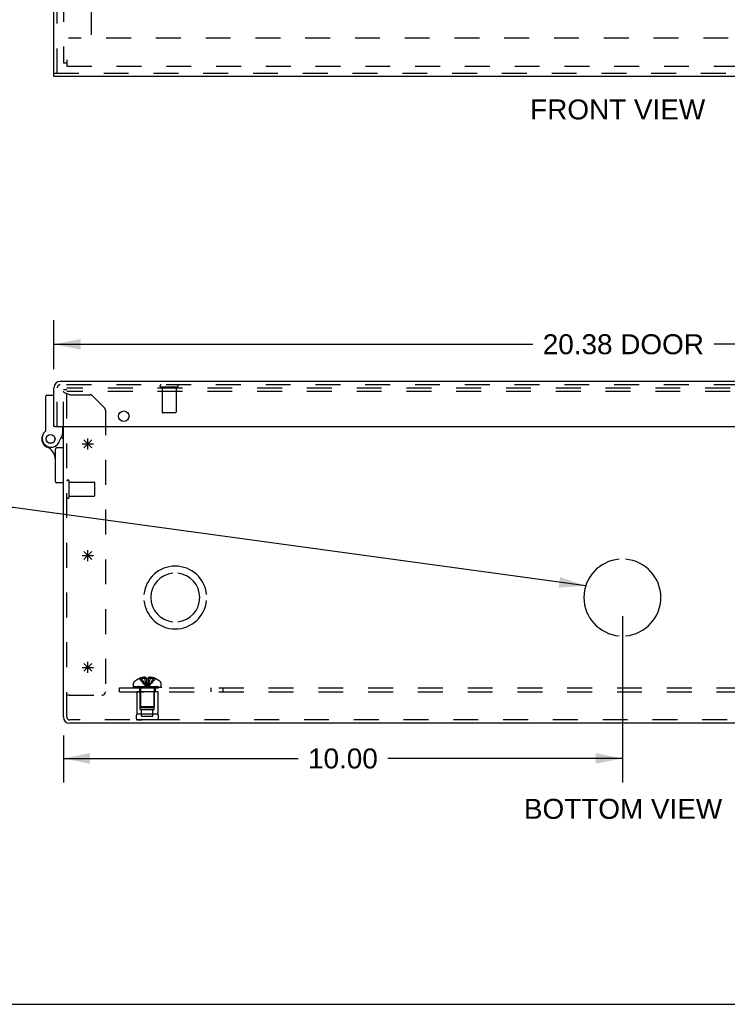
# Model space of a CAD drawing. Header units: inches. Extents: x 0 to 81, y 0 to 52.4.
# Tile 2 of 17: x 15.2 to 27.8, y 0 to 17.6. Entities that reach past the tile are written whole.
import ezdxf

# ---------------------------------------------------------------- set-up
doc = ezdxf.new("R2010")
doc.units = ezdxf.units.IN
doc.header["$LTSCALE"] = 4.452381
doc.header["$MEASUREMENT"] = 0
doc.linetypes.add('HIDDEN', pattern=[0.2, 0.1, -0.1])
doc.layers.get('0').update_dxf_attribs({"linetype": 'CONTINUOUS'})
for name, color, linetype in [('DEFAULT_2', 8, 'HIDDEN'), ('DIMENSIONS', 7, 'CONTINUOUS'), ('DOOR_ASSEMBLY', 7, 'CONTINUOUS'), ('OPEN', 7, 'CONTINUOUS'), ('SPOTWELDS', 7, 'CONTINUOUS'), ('SUBPANEL', 7, 'CONTINUOUS')]:
    doc.layers.add(name, color=color, linetype=linetype)
doc.styles.get("Standard").update_dxf_attribs({"font": 'arial.ttf'})
doc.dimstyles.new('DIMSTYLE_1', dxfattribs={"dimtxt": 0.357143, "dimasz": 0.47619, "dimexe": 0.09, "dimexo": 0.07, "dimgap": 0.0375, "dimtad": 0, "dimtih": 1, "dimtoh": 1, "dimzin": 4, "dimdsep": 46, "dimtxsty": 'Standard', "dimblk": '_FILLED', "dimblk1": '_FILLED', "dimblk2": '_FILLED', "dimcen": 0.09, "dimadec": 3, "dimazin": 1, "dimtfac": 1, "dimtdec": 3, "dimtofl": 0, "dimtmove": 0, "dimatfit": 3, "dimldrblk": '_FILLED', "dimfxl": 0, "dimtolj": 1, "dimtzin": 4, "dimarcsym": 0})
doc.dimstyles.get("Standard").update_dxf_attribs({"dimtxt": 0.404762, "dimasz": 0.47619, "dimexe": 0.09, "dimexo": 0.07, "dimgap": 0.09, "dimtad": 0, "dimtih": 1, "dimtoh": 1, "dimdec": 3, "dimzin": 4, "dimdsep": 46, "dimtxsty": 'Standard', "dimblk": '_FILLED', "dimblk1": '_FILLED', "dimblk2": '_FILLED', "dimcen": 0.09, "dimadec": 3, "dimazin": 1, "dimtp": 0.001, "dimtm": 0.001, "dimtfac": 1, "dimtdec": 3, "dimtofl": 0, "dimtmove": 0, "dimatfit": 3, "dimldrblk": '_FILLED', "dimfxl": 0, "dimtolj": 1, "dimtzin": 4, "dimarcsym": 0})

# ---------------------------------------------------------------- blocks, each defined once
blk = doc.blocks.new('_FILLED')
at = {"color": 0, "linetype": 'ByBlock'}
blk.add_solid([(0, 0), (-1, 0.2), (-1, -0.2)], dxfattribs=at)
blk = doc.blocks.new('*D9')
at = {"layer": 'DIMENSIONS', "color": 2, "linetype": 'Continuous'}
for p, q in [((15.8, 11.373), (15.8, 12.246)), ((36.175, 11.373), (36.175, 12.246)), ((15.8, 11.817), (24.368, 11.817)), ((36.175, 11.817), (27.607, 11.817))]:
    blk.add_line(p, q, dxfattribs=at)
at = {"layer": 'DIMENSIONS', "color": 2, "linetype": 'Continuous', "xscale": 0.4761904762, "yscale": 0.4761904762, "zscale": 0.4761904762, "rotation": 180}
blk.add_blockref('_FILLED', (15.8, 11.817), dxfattribs=at)
at = {"layer": 'DIMENSIONS', "color": 2, "linetype": 'Continuous', "xscale": 0.4761904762, "yscale": 0.4761904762, "zscale": 0.4761904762}
blk.add_blockref('_FILLED', (36.175, 11.817), dxfattribs=at)
at = {"layer": 'DIMENSIONS', "color": 2, "linetype": 'Continuous', "insert": (25.987, 11.996), "char_height": 0.3571, "width": 2.88104, "attachment_point": 2, "line_spacing_factor": 0.9}
blk.add_mtext('20.38 DOOR', dxfattribs=at)
blk = doc.blocks.new('*D21')
at = {"layer": 'DIMENSIONS', "color": 2, "linetype": 'Continuous'}
for p, q in [((25.97, 6.949), (25.97, 3.973)), ((15.97, 4.811), (15.97, 3.973)), ((15.97, 4.402), (20.167, 4.402)), ((25.97, 4.402), (21.773, 4.402))]:
    blk.add_line(p, q, dxfattribs=at)
at = {"layer": 'DIMENSIONS', "color": 2, "linetype": 'Continuous', "xscale": 0.4761904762, "yscale": 0.4761904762, "zscale": 0.4761904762, "rotation": 180}
blk.add_blockref('_FILLED', (15.97, 4.402), dxfattribs=at)
at = {"layer": 'DIMENSIONS', "color": 2, "linetype": 'Continuous', "xscale": 0.4761904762, "yscale": 0.4761904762, "zscale": 0.4761904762}
blk.add_blockref('_FILLED', (25.97, 4.402), dxfattribs=at)
at = {"layer": 'DIMENSIONS', "color": 2, "linetype": 'Continuous', "insert": (20.97, 4.58), "char_height": 0.3571, "width": 1.24801, "attachment_point": 2, "line_spacing_factor": 0.9}
blk.add_mtext('10.00', dxfattribs=at)

msp = doc.modelspace()

# ---------------------------------------------------------------- linework, layer by layer
at = {"color": 3, "linetype": 'Continuous'}
for p, q in [((15.97, 5.145), (15.97, 10.342)), ((35.858, 5.033), (16.082, 5.033))]:
    msp.add_line(p, q, dxfattribs=at)
at = {"color": 7, "linetype": 'Continuous'}
msp.add_line((0, 0), (80.952, 0), dxfattribs=at)
at = {"color": 3, "linetype": 'Continuous'}
msp.add_arc((16.082, 5.145), 0.112, 180, 270, dxfattribs=at)
at = {"layer": 'DEFAULT_2', "color": 8, "linetype": 'HIDDEN'}
for p, q in [((15.97, 36.736), (15.97, 16.856)), ((16.47, 17.356), (16.47, 36.236)), ((35.879, 17.296), (16.061, 17.296)), ((15.97, 16.856), (16.03, 16.856)), ((16.03, 16.908), (16.03, 16.796)), ((16.03, 16.796), (35.91, 16.796)), ((15.97, 10.342), (15.97, 11.003)), ((16.03, 11.003), (15.97, 11.003)), ((16.03, 5.145), (16.03, 11.033)), ((35.91, 11.033), (16.03, 11.033)), ((35.91, 10.973), (16.03, 10.973)), ((16.082, 10.913), (16.444, 10.913)), ((16.702, 10.682), (16.488, 10.895)), ((16.72, 10.637), (16.72, 5.596)), ((16.073, 9.081), (16.073, 9.365)), ((16.073, 9.347), (16.52, 9.347)), ((16.53, 9.109), (16.53, 9.337)), ((16.073, 9.099), (16.52, 9.099)), ((17.329, 5.834), (17.33, 5.834)), ((17.331, 5.834), (17.33, 5.834)), ((17.452, 5.834), (17.331, 5.834)), ((17.365, 5.834), (17.365, 5.847)), ((17.42, 5.834), (17.42, 5.856)), ((17.452, 5.834), (17.452, 5.847)), ((17.452, 5.834), (17.452, 5.834)), ((17.452, 5.834), (17.458, 5.834)), ((17.464, 5.834), (17.458, 5.834)), ((17.482, 5.834), (17.476, 5.834)), ((17.482, 5.834), (17.488, 5.834)), ((17.488, 5.834), (17.485, 5.805)), ((17.488, 5.847), (17.488, 5.834)), ((17.488, 5.834), (17.488, 5.834)), ((17.609, 5.834), (17.488, 5.834)), ((17.52, 5.834), (17.52, 5.856)), ((17.574, 5.834), (17.574, 5.847)), ((17.61, 5.834), (17.609, 5.834)), ((17.61, 5.834), (17.61, 5.834)), ((17.224, 5.688), (17.224, 5.749)), ((17.224, 5.688), (17.716, 5.688)), ((17.224, 5.668), (17.224, 5.683)), ((17.224, 5.683), (17.716, 5.683)), ((17.224, 5.668), (17.716, 5.668)), ((17.232, 5.683), (17.232, 5.668)), ((17.25, 5.668), (17.25, 5.683)), ((17.271, 5.668), (17.271, 5.683)), ((17.277, 5.683), (17.277, 5.668)), ((17.282, 5.668), (17.282, 5.683)), ((17.302, 5.668), (17.302, 5.683)), ((17.312, 5.668), (17.312, 5.683)), ((17.33, 5.668), (17.33, 5.683)), ((17.346, 5.651), (17.346, 5.323)), ((17.353, 5.683), (17.353, 5.668)), ((17.364, 5.668), (17.364, 5.683)), ((17.399, 5.668), (17.399, 5.683)), ((17.403, 5.668), (17.403, 5.683)), ((17.467, 5.698), (17.47, 5.673)), ((17.485, 5.805), (17.483, 5.777)), ((17.537, 5.668), (17.537, 5.683)), ((17.541, 5.683), (17.541, 5.668)), ((17.576, 5.668), (17.576, 5.683)), ((17.587, 5.668), (17.587, 5.683)), ((17.594, 5.651), (17.594, 5.323)), ((17.61, 5.668), (17.61, 5.683)), ((17.628, 5.683), (17.628, 5.668)), ((17.638, 5.668), (17.638, 5.683)), ((17.658, 5.668), (17.658, 5.683)), ((17.663, 5.668), (17.663, 5.683)), ((17.669, 5.668), (17.669, 5.683)), ((17.69, 5.683), (17.69, 5.668)), ((17.708, 5.668), (17.708, 5.683)), ((17.716, 5.688), (17.716, 5.749)), ((17.716, 5.683), (17.716, 5.668)), ((16.07, 5.533), (16.03, 5.533)), ((16.07, 5.533), (16.657, 5.533)), ((17.282, 5.593), (17.282, 5.193)), ((17.658, 5.593), (17.282, 5.593)), ((17.345, 5.281), (17.345, 5.593)), ((17.595, 5.281), (17.595, 5.593)), ((17.658, 5.593), (17.658, 5.193)), ((17.356, 5.313), (17.346, 5.323)), ((17.594, 5.323), (17.346, 5.323)), ((17.356, 5.313), (17.584, 5.313)), ((17.584, 5.313), (17.594, 5.323)), ((17.658, 5.193), (17.282, 5.193)), ((17.345, 5.281), (17.595, 5.281)), ((17.368, 5.156), (17.368, 5.281)), ((17.368, 5.156), (17.571, 5.156)), ((17.571, 5.156), (17.571, 5.281)), ((35.858, 5.093), (16.082, 5.093)), ((17.658, 5.093), (17.282, 5.093)), ((17.282, 5.093), (17.37, 5.093)), ((17.658, 5.093), (17.57, 5.093))]:
    msp.add_line(p, q, dxfattribs=at)
for points in [[(16.082, 10.913), (16.067, 10.918), (16.053, 10.923), (16.039, 10.928), (16.026, 10.933), (16.014, 10.938), (16.003, 10.943), (15.993, 10.948), (15.985, 10.953), (15.979, 10.958), (15.974, 10.963), (15.971, 10.968), (15.97, 10.973)], [(17.33, 5.834), (17.349, 5.805), (17.371, 5.777), (17.393, 5.749), (17.417, 5.723), (17.443, 5.698), (17.47, 5.673)], [(17.42, 5.856), (17.415, 5.855), (17.41, 5.855), (17.405, 5.854), (17.4, 5.854), (17.394, 5.853), (17.389, 5.852), (17.383, 5.851), (17.378, 5.85), (17.372, 5.848), (17.365, 5.847)], [(17.365, 5.834), (17.38, 5.805), (17.396, 5.777), (17.413, 5.75), (17.431, 5.723), (17.45, 5.698), (17.47, 5.673)], [(17.452, 5.847), (17.448, 5.849), (17.444, 5.85), (17.44, 5.852), (17.436, 5.853), (17.432, 5.854), (17.428, 5.855), (17.424, 5.855), (17.42, 5.856)], [(17.42, 5.834), (17.427, 5.805), (17.435, 5.777), (17.443, 5.75), (17.451, 5.723), (17.46, 5.698), (17.47, 5.673)], [(17.452, 5.834), (17.455, 5.805), (17.457, 5.777), (17.46, 5.749), (17.463, 5.723)], [(17.452, 5.834), (17.455, 5.805), (17.457, 5.777), (17.46, 5.75), (17.463, 5.723), (17.467, 5.698)], [(17.464, 5.834), (17.47, 5.834), (17.476, 5.834)], [(17.52, 5.834), (17.513, 5.805), (17.505, 5.777), (17.497, 5.75), (17.489, 5.723), (17.48, 5.698), (17.47, 5.673)], [(17.574, 5.834), (17.56, 5.805), (17.544, 5.777), (17.527, 5.75), (17.509, 5.723), (17.49, 5.698), (17.47, 5.673)], [(17.61, 5.834), (17.591, 5.805), (17.569, 5.777), (17.547, 5.749), (17.523, 5.723), (17.497, 5.698), (17.47, 5.673)], [(17.52, 5.856), (17.516, 5.855), (17.512, 5.855), (17.508, 5.854), (17.504, 5.853), (17.5, 5.852), (17.496, 5.85), (17.492, 5.849), (17.488, 5.847)], [(17.574, 5.847), (17.568, 5.848), (17.562, 5.85), (17.557, 5.851), (17.551, 5.852), (17.546, 5.853), (17.54, 5.854), (17.535, 5.854), (17.53, 5.855), (17.525, 5.855), (17.52, 5.856)], [(17.483, 5.777), (17.48, 5.749), (17.477, 5.723), (17.473, 5.698), (17.47, 5.673)], [(17.48, 5.75), (17.477, 5.723), (17.473, 5.698), (17.47, 5.673)]]:
    msp.add_lwpolyline(points, dxfattribs=at)
for centre, radius, start, end in [((16.444, 10.85), 0.063, 45, 90), ((16.657, 10.637), 0.063, 0, 45), ((16.051, 9.365), 0.0215, 360, 180), ((16.52, 9.337), 0.01, 360, 90), ((16.051, 9.081), 0.0215, 180, 0), ((16.52, 9.109), 0.01, 270, 0), ((17.47, 5.506), 0.357, 113.1727, 130.9334), ((17.47, 5.506), 0.357, 107.0407, 113.0017), ((17.47, 5.506), 0.357, 66.9983, 72.9593), ((17.47, 5.506), 0.357, 49.0666, 66.8273), ((17.259, 5.749), 0.035, 130.9334, 180), ((17.309, 5.651), 0.0372, 59.9503, 90), ((17.309, 5.651), 0.0372, 0, 27.5399), ((17.631, 5.651), 0.0372, 152.4601, 180), ((17.631, 5.651), 0.0372, 90, 120.0497), ((17.681, 5.749), 0.035, 0, 49.0666), ((16.657, 5.596), 0.063, 270, 360), ((16.082, 5.145), 0.052, 180, 270), ((17.369, 5.143), 0.1, 150.0508, 209.9492), ((17.571, 5.143), 0.1, 330.0508, 29.9492)]:
    msp.add_arc(centre, radius, start, end, dxfattribs=at)
at = {"layer": 'DOOR_ASSEMBLY', "color": 3, "linetype": 'Continuous'}
for p, q in [((15.8, 16.669), (15.8, 36.924)), ((36.175, 16.609), (15.8, 16.609)), ((36.063, 11.152), (15.912, 11.152)), ((15.8, 10.342), (15.8, 11.04)), ((15.815, 10.342), (36.16, 10.342))]:
    msp.add_line(p, q, dxfattribs=at)
at = {"layer": 'DOOR_ASSEMBLY', "color": 8, "linetype": 'HIDDEN'}
for p, q in [((15.86, 16.669), (15.86, 36.924)), ((15.8, 16.669), (36.175, 16.669)), ((15.86, 10.342), (15.86, 11.04)), ((36.063, 11.092), (15.912, 11.092)), ((18.002, 11.049), (17.718, 11.049)), ((17.736, 11.049), (17.736, 10.602)), ((17.984, 11.049), (17.984, 10.602)), ((17.974, 10.592), (17.746, 10.592))]:
    msp.add_line(p, q, dxfattribs=at)
at = {"layer": 'DOOR_ASSEMBLY', "color": 7, "linetype": 'Continuous'}
for p, q in [((15.8, 16.609), (15.8, 16.669)), ((15.655, 10.276), (15.655, 10.886)), ((15.675, 10.906), (15.8, 10.906)), ((15.815, 10.342), (15.8, 10.342)), ((15.96, 10.206), (15.96, 10.342)), ((15.89, 10.064), (15.96, 10.206)), ((15.935, 10.155), (15.97, 10.122)), ((15.97, 10.177), (15.946, 10.177)), ((15.825, 9.359), (15.825, 9.94)), ((15.97, 9.96), (15.845, 9.96)), ((15.97, 9.339), (15.845, 9.339))]:
    msp.add_line(p, q, dxfattribs=at)
for points in [[(15.946, 10.209), (15.943, 10.21), (15.94, 10.21)], [(15.96, 10.206), (15.96, 10.206), (15.946, 10.209)]]:
    msp.add_lwpolyline(points, dxfattribs=at)
at = {"layer": 'DOOR_ASSEMBLY', "color": 3, "linetype": 'Continuous'}
msp.add_circle((17.05, 10.529), 0.0938, dxfattribs=at)
at = {"layer": 'DOOR_ASSEMBLY', "color": 7, "linetype": 'Continuous'}
for radius in [0.079, 0.078]:
    msp.add_circle((15.74, 10.122), radius, dxfattribs=at)
at = {"layer": 'DOOR_ASSEMBLY', "color": 3, "linetype": 'Continuous'}
msp.add_arc((15.912, 11.04), 0.112, 90, 180, dxfattribs=at)
at = {"layer": 'DOOR_ASSEMBLY', "color": 8, "linetype": 'HIDDEN'}
for centre, radius, start, end in [((15.912, 11.04), 0.052, 90, 180), ((17.718, 11.07), 0.0215, 90, 270), ((18.002, 11.07), 0.0215, 270, 90), ((17.746, 10.602), 0.01, 180, 270), ((17.974, 10.602), 0.01, 270, 360)]:
    msp.add_arc(centre, radius, start, end, dxfattribs=at)
at = {"layer": 'DOOR_ASSEMBLY', "color": 7, "linetype": 'Continuous'}
for centre, radius, start, end in [((15.675, 10.886), 0.02, 90, 180), ((15.747, 10.134), 0.16, 128.2106, 333.852), ((15.635, 10.276), 0.02, 308.2106, 360), ((15.74, 10.122), 0.158, 158.6873, 246.1735), ((15.575, 9.75), 0.25, 0, 66.1735), ((15.845, 9.94), 0.02, 90, 180), ((15.845, 9.359), 0.02, 180, 270)]:
    msp.add_arc(centre, radius, start, end, dxfattribs=at)
at = {"layer": 'OPEN', "color": 40, "linetype": 'Continuous'}
for centre, radius, start, end in [((25.97, 7.283), 0.688, 94.5886, 265.4114), ((25.97, 7.283), 0.688, 274.5886, 85.4114), ((17.97, 7.283), 0.562, 5.6112, 174.3888), ((17.97, 7.283), 0.438, 95.9037, 264.0963), ((17.97, 7.283), 0.438, 275.9037, 84.0963), ((17.97, 7.283), 0.562, 185.6112, 354.3888)]:
    msp.add_arc(centre, radius, start, end, dxfattribs=at)
at = {"layer": 'SPOTWELDS', "color": 40, "linetype": 'Continuous'}
for p, q in [((16.337, 9.962), (16.478, 10.104)), ((16.478, 9.962), (16.337, 10.104)), ((16.407, 9.933), (16.407, 10.133)), ((16.307, 10.033), (16.507, 10.033)), ((16.407, 7.933), (16.407, 8.133)), ((16.307, 8.033), (16.507, 8.033)), ((16.337, 7.962), (16.478, 8.104)), ((16.337, 8.104), (16.478, 7.962)), ((16.307, 6.033), (16.507, 6.033)), ((16.337, 6.104), (16.478, 5.962)), ((16.337, 5.962), (16.478, 6.104)), ((16.407, 5.933), (16.407, 6.133))]:
    msp.add_line(p, q, dxfattribs=at)
at = {"layer": 'SUBPANEL', "color": 8, "linetype": 'HIDDEN'}
for p, q in [((16.97, 5.593), (16.97, 5.668)), ((16.97, 5.668), (34.97, 5.668)), ((17.329, 5.668), (17.329, 5.593)), ((17.61, 5.668), (17.61, 5.593)), ((18.611, 5.593), (18.611, 5.668)), ((18.829, 5.593), (18.829, 5.668)), ((16.97, 5.593), (34.97, 5.593))]:
    msp.add_line(p, q, dxfattribs=at)

# ---------------------------------------------------------------- texts
at = {"layer": 'DIMENSIONS', "color": 2, "linetype": 'Continuous', "attachment_point": 2, "line_spacing_factor": 0.9}
for s, insert, char_height, width in [('FRONT VIEW', (25.886, 16.2), 0.3571, 3.12533), ('BOTTOM VIEW', (25.982, 3.678), 0.35714, 3.53956)]:
    msp.add_mtext(s, dxfattribs=dict(at, insert=insert, char_height=char_height, width=width))

# ---------------------------------------------------------------- dimensions: what is measured, and where the dimension line sits
at = {"layer": 'DIMENSIONS', "color": 2, "linetype": 'Continuous'}
dim = msp.add_linear_dim(base=(36.174982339, 11.817179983), p1=(15.799982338, 11.303132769), p2=(36.174982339, 11.303132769), text='<> DOOR', dimstyle='DIMSTYLE_1', dxfattribs=at)
dim.commit()
dim.dimension.update_dxf_attribs({"geometry": '*D9', "text_midpoint": (25.987482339, 11.817179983), "dimtype": 160})
dim = msp.add_linear_dim(base=(25.97, 4.402), p1=(15.97, 3.903), p2=(25.97, 7.019), dimstyle='DIMSTYLE_1', dxfattribs=at)
dim.commit()
dim.dimension.update_dxf_attribs({"geometry": '*D21', "text_midpoint": (20.985, 4.4), "dimtype": 160})

# ---------------------------------------------------------------- leaders
at = {"layer": 'DIMENSIONS', "color": 2, "linetype": 'Continuous', "annotation_type": 0, "has_hookline": 1, "hookline_direction": 1}
for points, text_width in [([(34.317, 7.726), (36.591, 9.32), (37.001, 9.32)], 10.322), ([(25.315, 7.491), (15.068, 8.894), (14.657, 8.894)], 7.559)]:
    msp.add_leader(points, dimstyle='Standard', override={"dimtad": 0}, dxfattribs=dict(at, text_width=text_width))

doc.saveas('drawing.dxf')
